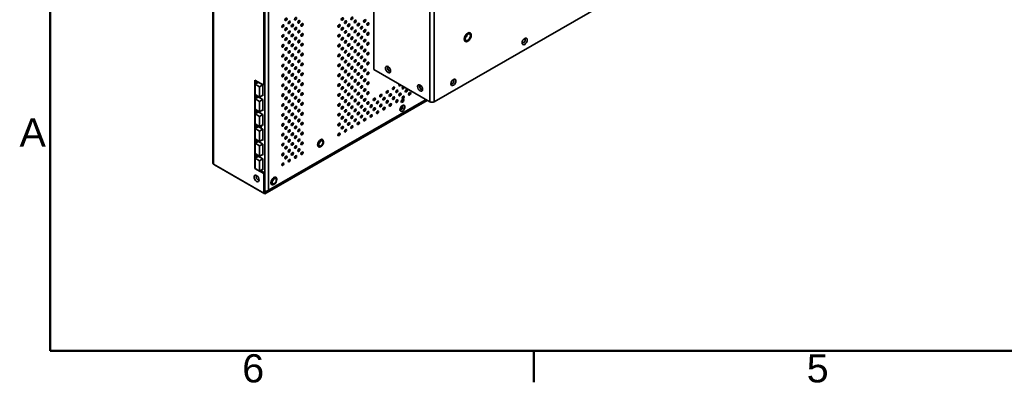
# Model space of a CAD drawing. Header units: millimetres. Extents: x 0 to 3360, y 0 to 2376.
# Tile 1 of 82: x 50 to 1027, y 49 to 409. Entities that reach past the tile are written whole.
import ezdxf

# ---------------------------------------------------------------- set-up
doc = ezdxf.new("R2010")
doc.units = ezdxf.units.MM
doc.header["$LTSCALE"] = 8
for name, color, linetype, lineweight in [('Rahmen_0', 7, 'Continuous', 50), ('Rahmen_2', 7, 'Continuous', 50), ('Sichtbare Kanten(ISO)', 7, 'Continuous', 35), ('Sichtbare tangentiale Kanten(ISO)', 7, 'Continuous', 35)]:
    doc.layers.add(name, color=color, linetype=linetype, lineweight=lineweight)
doc.styles.add('Aktuell-BSI', font='arial.ttf')

# ---------------------------------------------------------------- blocks, each defined once
blk = doc.blocks.new('Ränder Standardrahmen')
at = {"layer": 'Rahmen_0'}
blk.add_line((70, 10), (70, 6.1), dxfattribs=at)
at = {"layer": 'Rahmen_0', "flags": 128}
blk.add_lwpolyline([(10, 10), (10, 287), (410, 287), (410, 10), (10, 10)], dxfattribs=at)
at = {"layer": 'Rahmen_2', "char_height": 3.5, "attachment_point": 7, "style": 'Aktuell-BSI'}
for s, insert in [('A', (6.21, 35.38)), ('6', (33.83, 6.04)), ('5', (103.85, 6.04))]:
    blk.add_mtext(s, dxfattribs=dict(at, insert=insert))

msp = doc.modelspace()

# ---------------------------------------------------------------- linework, layer by layer
at = {"layer": 'Sichtbare Kanten(ISO)'}
for p, q in [((401.19, 650.15), (401.19, 359.51)), ((241.36, 266.84), (241.36, 636.78)), ((291.94, 344.17), (291.94, 607.46)), ((293, 344.78), (293, 608.07)), ((782.32, 512.61), (460.94, 327.54)), ((491.06, 391.03), (491.04, 390.97)), ((493.32, 394.96), (493.36, 395)), ((401.19, 359.51), (456.7, 327.54)), ((414.83, 361.29), (414.83, 361.4)), ((416.59, 358.23), (416.69, 358.18)), ((283.28, 349.16), (291.94, 344.17)), ((283.28, 261.27), (283.28, 349.16)), ((286.64, 347.06), (283.31, 345.14)), ((283.31, 345.14), (287.91, 342.49)), ((283.31, 334.92), (283.31, 345.14)), ((284.34, 345.73), (284.34, 348.55)), ((285.93, 347.46), (291.23, 344.41)), ((285.93, 346.65), (285.93, 347.46)), ((291.23, 344.41), (287.91, 342.49)), ((287.91, 342.49), (287.91, 332.27)), ((291.23, 344.41), (291.23, 333.37)), ((291.94, 344.17), (293, 344.78)), ((287.91, 332.27), (283.31, 334.92)), ((286.64, 332.34), (283.31, 330.42)), ((284.34, 331.02), (284.34, 334.33)), ((285.93, 332.75), (291.23, 329.69)), ((285.93, 331.93), (285.93, 332.75)), ((291.23, 334.19), (287.91, 332.27)), ((291.23, 333.37), (290.53, 333.78)), ((283.31, 330.42), (287.91, 327.78)), ((283.31, 320.21), (283.31, 330.42)), ((291.23, 329.69), (287.91, 327.78)), ((287.91, 327.78), (287.91, 317.56)), ((291.23, 329.69), (291.23, 318.66)), ((454.26, 328.95), (293, 236.09)), ((295.84, 238.31), (453.75, 329.24)), ((428.85, 328.42), (428.46, 328.2)), ((428.58, 328.58), (428.85, 328.42)), ((428.85, 328.42), (429.3, 329.12)), ((428.98, 329.3), (429.3, 329.12)), ((429.3, 329.65), (429.3, 329.12)), ((429.48, 331.46), (429.35, 331.54)), ((287.91, 317.56), (283.31, 320.21)), ((286.64, 317.62), (283.31, 315.71)), ((283.31, 315.71), (287.91, 313.06)), ((283.31, 305.49), (283.31, 315.71)), ((284.34, 316.3), (284.34, 319.61)), ((285.93, 318.03), (291.23, 314.98)), ((285.93, 317.22), (285.93, 318.03)), ((291.23, 319.47), (287.91, 317.56)), ((291.23, 314.98), (287.91, 313.06)), ((287.91, 313.06), (287.91, 302.84)), ((291.23, 318.66), (290.53, 319.06)), ((291.23, 314.98), (291.23, 303.94)), ((323.37, 313.03), (323.58, 313.16)), ((329.73, 316.7), (329.95, 316.82)), ((397.52, 313.19), (398.22, 313.59)), ((403.99, 316.57), (403.87, 316.78)), ((287.91, 302.84), (283.31, 305.49)), ((286.64, 302.91), (283.31, 300.99)), ((284.34, 301.58), (284.34, 304.9)), ((285.93, 303.32), (291.23, 300.26)), ((285.93, 302.5), (285.93, 303.32)), ((291.23, 304.76), (287.91, 302.84)), ((291.23, 303.94), (290.53, 304.35)), ((310.64, 305.7), (310.86, 305.83)), ((317, 309.37), (317.22, 309.49)), ((384.79, 305.86), (385.49, 306.26)), ((391.16, 309.52), (391.86, 309.92)), ((283.31, 300.99), (287.91, 298.35)), ((283.31, 290.77), (283.31, 300.99)), ((291.23, 300.26), (287.91, 298.35)), ((287.91, 298.35), (287.91, 288.13)), ((291.23, 300.26), (291.23, 289.22)), ((365.7, 294.86), (366.4, 295.26)), ((372.06, 298.53), (372.76, 298.93)), ((378.43, 302.19), (379.13, 302.59)), ((287.91, 288.13), (283.31, 290.77)), ((286.64, 288.19), (283.31, 286.28)), ((283.31, 286.28), (287.91, 283.63)), ((283.31, 276.06), (283.31, 286.28)), ((284.34, 286.87), (284.34, 290.18)), ((285.93, 288.6), (291.23, 285.55)), ((285.93, 287.78), (285.93, 288.6)), ((291.23, 290.04), (287.91, 288.13)), ((291.23, 285.54), (287.91, 283.63)), ((287.91, 283.63), (287.91, 273.41)), ((291.23, 289.22), (290.53, 289.63)), ((291.23, 285.55), (291.23, 274.51)), ((345.99, 284.05), (346.95, 283.5)), ((348.72, 283.76), (348.56, 283.66)), ((349.19, 289.6), (350.14, 289.05)), ((350.81, 287.38), (350.81, 287.58)), ((287.91, 273.41), (283.31, 276.06)), ((284.34, 272.15), (284.34, 275.47)), ((285.93, 273.88), (291.23, 270.83)), ((285.93, 273.07), (285.93, 273.88)), ((291.23, 275.32), (287.91, 273.41)), ((291.23, 274.51), (290.53, 274.92)), ((291.94, 236.7), (242.09, 265.41)), ((243.15, 264.8), (243.15, 264.8)), ((293, 236.09), (243.15, 264.8)), ((286.64, 273.48), (283.31, 271.56)), ((283.31, 271.56), (287.91, 268.91)), ((283.31, 261.34), (283.31, 271.56)), ((291.23, 270.83), (287.91, 268.91)), ((287.91, 268.91), (287.91, 258.7)), ((291.23, 270.83), (291.23, 259.79)), ((283.36, 261.32), (283.28, 261.27)), ((283.28, 261.27), (291.94, 256.28)), ((287.91, 258.7), (283.31, 261.34)), ((291.23, 260.61), (287.91, 258.7)), ((288.89, 259.26), (293, 256.9)), ((291.23, 259.79), (290.53, 260.2)), ((291.94, 256.28), (293, 256.9)), ((291.94, 236.7), (291.94, 256.28)), ((293, 237.32), (293, 256.9)), ((299.68, 246.51), (300.63, 245.95)), ((302.41, 246.21), (302.24, 246.12)), ((302.87, 252.05), (303.83, 251.5)), ((304.49, 249.84), (304.49, 250.03)), ((293, 237.32), (291.94, 236.7)), ((293, 238.95), (293.18, 238.85)), ((293, 238.94), (294.24, 238.23)), ((294.48, 238.16), (293, 237.32)), ((293, 237.32), (293, 236.09)), ((294.24, 238.23), (294.24, 238.74)), ((296.65, 239.42), (296.65, 239.42))]:
    msp.add_line(p, q, dxfattribs=at)
for centre, major_axis in [((314.04, 409.47), (-0.75, -1.3)), ((323.58, 410.06), (-0.75, -1.3)), ((369.9, 409.76), (-0.75, -1.3)), ((379.45, 410.35), (-0.75, -1.3)), ((310.86, 402.73), (-0.75, -1.3)), ((314.04, 399.66), (-0.75, -1.3)), ((317.22, 406.4), (-0.75, -1.3)), ((320.4, 403.33), (-0.75, -1.3)), ((323.58, 400.25), (-0.75, -1.3)), ((326.77, 406.99), (-0.75, -1.3)), ((329.95, 403.92), (-0.75, -1.3)), ((366.72, 403.02), (-0.75, -1.3)), ((369.9, 399.95), (-0.75, -1.3)), ((373.08, 406.68), (-0.75, -1.3)), ((376.26, 403.61), (-0.75, -1.3)), ((379.45, 400.54), (-0.75, -1.3)), ((382.63, 407.28), (-0.75, -1.3)), ((385.81, 404.2), (-0.75, -1.3)), ((388.99, 401.13), (-0.75, -1.3)), ((392.17, 407.87), (-0.75, -1.3)), ((395.36, 404.79), (-0.75, -1.3)), ((310.86, 392.92), (-0.75, -1.3)), ((314.04, 389.85), (-0.75, -1.3)), ((317.22, 396.59), (-0.75, -1.3)), ((320.4, 393.52), (-0.75, -1.3)), ((323.58, 390.44), (-0.75, -1.3)), ((326.77, 397.18), (-0.75, -1.3)), ((329.95, 394.11), (-0.75, -1.3)), ((366.72, 393.21), (-0.75, -1.3)), ((369.9, 390.14), (-0.75, -1.3)), ((373.08, 396.87), (-0.75, -1.3)), ((376.26, 393.8), (-0.75, -1.3)), ((379.45, 390.73), (-0.75, -1.3)), ((382.63, 397.46), (-0.75, -1.3)), ((385.81, 394.39), (-0.75, -1.3)), ((388.99, 391.32), (-0.75, -1.3)), ((392.17, 398.06), (-0.75, -1.3)), ((395.36, 394.98), (-0.75, -1.3)), ((494.42, 391.71), (2.5, 4.33)), ((494.42, 391.71), (1.87, 3.25)), ((550.92, 387.54), (1.82, 3.16)), ((310.86, 383.11), (-0.75, -1.3)), ((314.04, 380.04), (-0.75, -1.3)), ((317.22, 386.78), (-0.75, -1.3)), ((320.4, 383.71), (-0.75, -1.3)), ((323.58, 380.63), (-0.75, -1.3)), ((326.77, 387.37), (-0.75, -1.3)), ((329.95, 384.3), (-0.75, -1.3)), ((366.72, 383.4), (-0.75, -1.3)), ((369.9, 380.32), (-0.75, -1.3)), ((373.08, 387.06), (-0.75, -1.3)), ((376.26, 383.99), (-0.75, -1.3)), ((379.45, 380.92), (-0.75, -1.3)), ((382.63, 387.65), (-0.75, -1.3)), ((385.81, 384.58), (-0.75, -1.3)), ((388.99, 381.51), (-0.75, -1.3)), ((392.17, 388.25), (-0.75, -1.3)), ((395.36, 385.17), (-0.75, -1.3)), ((310.86, 373.3), (-0.75, -1.3)), ((314.04, 370.23), (-0.75, -1.3)), ((317.22, 376.97), (-0.75, -1.3)), ((320.4, 373.89), (-0.75, -1.3)), ((323.58, 370.82), (-0.75, -1.3)), ((326.77, 377.56), (-0.75, -1.3)), ((329.95, 374.49), (-0.75, -1.3)), ((366.72, 373.59), (-0.75, -1.3)), ((369.9, 370.51), (-0.75, -1.3)), ((373.08, 377.25), (-0.75, -1.3)), ((376.26, 374.18), (-0.75, -1.3)), ((379.45, 371.11), (-0.75, -1.3)), ((382.63, 377.84), (-0.75, -1.3)), ((385.81, 374.77), (-0.75, -1.3)), ((388.99, 371.7), (-0.75, -1.3)), ((392.17, 378.44), (-0.75, -1.3)), ((395.36, 375.36), (-0.75, -1.3)), ((310.86, 363.49), (-0.75, -1.3)), ((314.04, 360.42), (-0.75, -1.3)), ((317.22, 367.16), (-0.75, -1.3)), ((320.4, 364.08), (-0.75, -1.3)), ((323.58, 361.01), (-0.75, -1.3)), ((326.77, 367.75), (-0.75, -1.3)), ((329.95, 364.68), (-0.75, -1.3)), ((366.72, 363.78), (-0.75, -1.3)), ((369.9, 360.7), (-0.75, -1.3)), ((373.08, 367.44), (-0.75, -1.3)), ((376.26, 364.37), (-0.75, -1.3)), ((379.45, 361.3), (-0.75, -1.3)), ((382.63, 368.03), (-0.75, -1.3)), ((385.81, 364.96), (-0.75, -1.3)), ((388.99, 361.89), (-0.75, -1.3)), ((392.17, 368.62), (-0.75, -1.3)), ((395.36, 365.55), (-0.75, -1.3)), ((415.33, 359.54), (-1.82, 3.16)), ((310.86, 353.68), (-0.75, -1.3)), ((314.04, 350.61), (-0.75, -1.3)), ((317.22, 357.35), (-0.75, -1.3)), ((320.4, 354.27), (-0.75, -1.3)), ((323.58, 351.2), (-0.75, -1.3)), ((326.77, 357.94), (-0.75, -1.3)), ((329.95, 354.87), (-0.75, -1.3)), ((366.72, 353.97), (-0.75, -1.3)), ((369.9, 350.89), (-0.75, -1.3)), ((373.08, 357.63), (-0.75, -1.3)), ((376.26, 354.56), (-0.75, -1.3)), ((379.45, 351.48), (-0.75, -1.3)), ((382.63, 358.22), (-0.75, -1.3)), ((385.81, 355.15), (-0.75, -1.3)), ((388.99, 352.08), (-0.75, -1.3)), ((392.17, 358.81), (-0.75, -1.3)), ((395.36, 355.74), (-0.75, -1.3)), ((310.86, 343.87), (-0.75, -1.3)), ((314.04, 340.8), (-0.75, -1.3)), ((317.22, 347.54), (-0.75, -1.3)), ((320.4, 344.46), (-0.75, -1.3)), ((323.58, 341.39), (-0.75, -1.3)), ((326.77, 348.13), (-0.75, -1.3)), ((329.95, 345.05), (-0.75, -1.3)), ((366.72, 344.16), (-0.75, -1.3)), ((369.9, 341.08), (-0.75, -1.3)), ((373.08, 347.82), (-0.75, -1.3)), ((376.26, 344.75), (-0.75, -1.3)), ((379.45, 341.67), (-0.75, -1.3)), ((382.63, 348.41), (-0.75, -1.3)), ((385.81, 345.34), (-0.75, -1.3)), ((388.99, 342.27), (-0.75, -1.3)), ((392.17, 349), (-0.75, -1.3)), ((395.36, 345.93), (-0.75, -1.3)), ((420.81, 340.97), (-0.75, -1.3)), ((447.15, 341.22), (-1.77, 3.08)), ((480.21, 346.82), (1.77, 3.08)), ((310.86, 334.06), (-0.75, -1.3)), ((314.04, 330.99), (-0.75, -1.3)), ((317.22, 337.73), (-0.75, -1.3)), ((320.4, 334.65), (-0.75, -1.3)), ((323.58, 331.58), (-0.75, -1.3)), ((326.77, 338.32), (-0.75, -1.3)), ((329.95, 335.24), (-0.75, -1.3)), ((366.72, 334.34), (-0.75, -1.3)), ((369.9, 331.27), (-0.75, -1.3)), ((373.08, 338.01), (-0.75, -1.3)), ((376.26, 334.94), (-0.75, -1.3)), ((379.45, 331.86), (-0.75, -1.3)), ((382.63, 338.6), (-0.75, -1.3)), ((385.81, 335.53), (-0.75, -1.3)), ((388.99, 332.46), (-0.75, -1.3)), ((392.17, 339.19), (-0.75, -1.3)), ((395.36, 336.12), (-0.75, -1.3)), ((408.08, 333.64), (-0.75, -1.3)), ((414.45, 337.3), (-0.75, -1.3)), ((417.63, 334.23), (-0.75, -1.3)), ((420.81, 331.16), (-0.75, -1.3)), ((423.99, 337.9), (-0.75, -1.3)), ((427.18, 334.82), (-0.75, -1.3)), ((430.36, 331.75), (-0.75, -1.3)), ((433.54, 338.49), (-0.75, -1.3)), ((436.72, 335.41), (-0.75, -1.3)), ((310.86, 324.25), (-0.75, -1.3)), ((314.04, 321.18), (-0.75, -1.3)), ((317.22, 327.91), (-0.75, -1.3)), ((320.4, 324.84), (-0.75, -1.3)), ((323.58, 321.77), (-0.75, -1.3)), ((326.77, 328.51), (-0.75, -1.3)), ((329.95, 325.43), (-0.75, -1.3)), ((366.72, 324.53), (-0.75, -1.3)), ((369.9, 321.46), (-0.75, -1.3)), ((373.08, 328.2), (-0.75, -1.3)), ((376.26, 325.13), (-0.75, -1.3)), ((379.45, 322.05), (-0.75, -1.3)), ((382.63, 328.79), (-0.75, -1.3)), ((385.81, 325.72), (-0.75, -1.3)), ((388.99, 322.64), (-0.75, -1.3)), ((392.17, 329.38), (-0.75, -1.3)), ((395.36, 326.31), (-0.75, -1.3)), ((398.54, 323.24), (-0.75, -1.3)), ((401.72, 329.97), (-0.75, -1.3)), ((404.9, 326.9), (-0.75, -1.3)), ((408.08, 323.83), (-0.75, -1.3)), ((411.27, 330.57), (-0.75, -1.3)), ((414.45, 327.49), (-0.75, -1.3)), ((417.63, 324.42), (-0.75, -1.3)), ((423.99, 328.09), (-0.75, -1.3)), ((429.65, 321.12), (-1.75, -3.03)), ((429.65, 328.48), (-0.87, -1.52)), ((310.86, 314.44), (-0.75, -1.3)), ((314.04, 311.37), (-0.75, -1.3)), ((317.22, 318.1), (-0.75, -1.3)), ((320.4, 315.03), (-0.75, -1.3)), ((323.58, 311.96), (-0.75, -1.3)), ((326.77, 318.7), (-0.75, -1.3)), ((329.95, 315.62), (-0.75, -1.3)), ((366.72, 314.72), (-0.75, -1.3)), ((369.9, 311.65), (-0.75, -1.3)), ((373.08, 318.39), (-0.75, -1.3)), ((376.26, 315.32), (-0.75, -1.3)), ((379.45, 312.24), (-0.75, -1.3)), ((382.63, 318.98), (-0.75, -1.3)), ((385.81, 315.91), (-0.75, -1.3)), ((388.99, 312.83), (-0.75, -1.3)), ((392.17, 319.57), (-0.75, -1.3)), ((395.36, 316.5), (-0.75, -1.3)), ((398.54, 313.43), (-0.75, -1.3)), ((401.72, 320.16), (-0.75, -1.3)), ((404.9, 317.09), (-0.75, -1.3)), ((411.27, 320.76), (-0.75, -1.3)), ((310.86, 304.63), (-0.75, -1.3)), ((314.04, 301.56), (-0.75, -1.3)), ((317.22, 308.29), (-0.75, -1.3)), ((320.4, 305.22), (-0.75, -1.3)), ((323.58, 302.15), (-0.75, -1.3)), ((326.77, 308.89), (-0.75, -1.3)), ((329.95, 305.81), (-0.75, -1.3)), ((366.72, 304.91), (-0.75, -1.3)), ((369.9, 301.84), (-0.75, -1.3)), ((373.08, 308.58), (-0.75, -1.3)), ((376.26, 305.5), (-0.75, -1.3)), ((379.45, 302.43), (-0.75, -1.3)), ((382.63, 309.17), (-0.75, -1.3)), ((385.81, 306.1), (-0.75, -1.3)), ((392.17, 309.76), (-0.75, -1.3)), ((310.86, 294.82), (-0.75, -1.3)), ((314.04, 291.75), (-0.75, -1.3)), ((317.22, 298.48), (-0.75, -1.3)), ((320.4, 295.41), (-0.75, -1.3)), ((323.58, 292.34), (-0.75, -1.3)), ((326.77, 299.07), (-0.75, -1.3)), ((329.95, 296), (-0.75, -1.3)), ((366.72, 295.1), (-0.75, -1.3)), ((373.08, 298.77), (-0.75, -1.3)), ((310.86, 285.01), (-0.75, -1.3)), ((314.04, 281.93), (-0.75, -1.3)), ((317.22, 288.67), (-0.75, -1.3)), ((320.4, 285.6), (-0.75, -1.3)), ((323.58, 282.53), (-0.75, -1.3)), ((326.77, 289.26), (-0.75, -1.3)), ((329.95, 286.19), (-0.75, -1.3)), ((348.33, 286.4), (-2.12, -3.68)), ((348.72, 286.18), (-1.48, -2.57)), ((310.86, 275.2), (-0.75, -1.3)), ((314.04, 272.12), (-0.75, -1.3)), ((317.22, 278.86), (-0.75, -1.3)), ((320.4, 275.79), (-0.75, -1.3)), ((323.58, 272.72), (-0.75, -1.3)), ((326.77, 279.45), (-0.75, -1.3)), ((329.95, 276.38), (-0.75, -1.3)), ((310.86, 265.39), (-0.75, -1.3)), ((317.22, 269.05), (-0.75, -1.3)), ((284.87, 251.4), (1.8, -3.12)), ((302.02, 248.85), (-2.12, -3.68)), ((302.4, 248.63), (-1.48, -2.57))]:
    msp.add_ellipse(centre, major_axis=major_axis, ratio=0.578093, dxfattribs=at)
for centre, major_axis, ratio, start_param, end_param in [((312.98, 410.08), (-0.75, -1.3), 0.578093, 0.783472, 2.358121), ((309.8, 403.35), (-0.75, -1.3), 0.578093, 0.783472, 2.358121), ((312.98, 400.27), (-0.75, -1.3), 0.578093, 0.783472, 2.358121), ((316.16, 407.01), (-0.75, -1.3), 0.578093, 0.783472, 2.358121), ((319.34, 403.94), (-0.75, -1.3), 0.578093, 0.783472, 2.358121), ((322.52, 400.86), (-0.75, -1.3), 0.578093, 0.783472, 2.358121), ((325.71, 407.6), (-0.75, -1.3), 0.578093, 0.783472, 2.358121), ((328.89, 404.53), (-0.75, -1.3), 0.578093, 0.783472, 2.358121), ((365.66, 403.63), (-0.75, -1.3), 0.578093, 0.783472, 2.358121), ((368.84, 400.56), (-0.75, -1.3), 0.578093, 0.783472, 2.358121), ((372.02, 407.29), (-0.75, -1.3), 0.578093, 0.783472, 2.358121), ((375.2, 404.22), (-0.75, -1.3), 0.578093, 0.783472, 2.358121), ((378.39, 401.15), (-0.75, -1.3), 0.578093, 0.783472, 2.358121), ((381.57, 407.89), (-0.75, -1.3), 0.578093, 0.783472, 2.358121), ((384.75, 404.81), (-0.75, -1.3), 0.578093, 0.783472, 2.358121), ((387.93, 401.74), (-0.75, -1.3), 0.578093, 0.783472, 2.358121), ((391.11, 408.48), (-0.75, -1.3), 0.578093, 0.783472, 2.358121), ((394.3, 405.4), (-0.75, -1.3), 0.578093, 0.783472, 2.358121), ((309.8, 393.53), (-0.75, -1.3), 0.578093, 0.783472, 2.358121), ((312.98, 390.46), (-0.75, -1.3), 0.578093, 0.783472, 2.358121), ((316.16, 397.2), (-0.75, -1.3), 0.578093, 0.783472, 2.358121), ((319.34, 394.13), (-0.75, -1.3), 0.578093, 0.783472, 2.358121), ((322.52, 391.05), (-0.75, -1.3), 0.578093, 0.783472, 2.358121), ((325.71, 397.79), (-0.75, -1.3), 0.578093, 0.783472, 2.358121), ((328.89, 394.72), (-0.75, -1.3), 0.578093, 0.783472, 2.358121), ((365.66, 393.82), (-0.75, -1.3), 0.578093, 0.783472, 2.358121), ((368.84, 390.75), (-0.75, -1.3), 0.578093, 0.783472, 2.358121), ((372.02, 397.48), (-0.75, -1.3), 0.578093, 0.783472, 2.358121), ((375.2, 394.41), (-0.75, -1.3), 0.578093, 0.783472, 2.358121), ((378.39, 391.34), (-0.75, -1.3), 0.578093, 0.783472, 2.358121), ((381.57, 398.08), (-0.75, -1.3), 0.578093, 0.783472, 2.358121), ((384.75, 395), (-0.75, -1.3), 0.578093, 0.783472, 2.358121), ((387.93, 391.93), (-0.75, -1.3), 0.578093, 0.783472, 2.358121), ((391.11, 398.67), (-0.75, -1.3), 0.578093, 0.783472, 2.358121), ((394.3, 395.59), (-0.75, -1.3), 0.578093, 0.783472, 2.358121), ((491.24, 393.54), (-1.87, -3.25), 0.578093, 1.010113, 2.131479), ((309.8, 383.72), (-0.75, -1.3), 0.578093, 0.783472, 2.358121), ((312.98, 380.65), (-0.75, -1.3), 0.578093, 0.783472, 2.358121), ((316.16, 387.39), (-0.75, -1.3), 0.578093, 0.783472, 2.358121), ((319.34, 384.32), (-0.75, -1.3), 0.578093, 0.783472, 2.358121), ((322.52, 381.24), (-0.75, -1.3), 0.578093, 0.783472, 2.358121), ((325.71, 387.98), (-0.75, -1.3), 0.578093, 0.783472, 2.358121), ((328.89, 384.91), (-0.75, -1.3), 0.578093, 0.783472, 2.358121), ((365.66, 384.01), (-0.75, -1.3), 0.578093, 0.783472, 2.358121), ((368.84, 380.94), (-0.75, -1.3), 0.578093, 0.783472, 2.358121), ((372.02, 387.67), (-0.75, -1.3), 0.578093, 0.783472, 2.358121), ((375.2, 384.6), (-0.75, -1.3), 0.578093, 0.783472, 2.358121), ((378.39, 381.53), (-0.75, -1.3), 0.578093, 0.783472, 2.358121), ((381.57, 388.26), (-0.75, -1.3), 0.578093, 0.783472, 2.358121), ((384.75, 385.19), (-0.75, -1.3), 0.578093, 0.783472, 2.358121), ((387.93, 382.12), (-0.75, -1.3), 0.578093, 0.783472, 2.358121), ((391.11, 388.86), (-0.75, -1.3), 0.578093, 0.783472, 2.358121), ((394.3, 385.78), (-0.75, -1.3), 0.578093, 0.783472, 2.358121), ((549.93, 388.11), (-1.12, -1.95), 0.578093, 5.771374, 9.936589), ((549.86, 388.15), (1.12, 1.95), 0.578093, 3.172964, 6.251814), ((309.8, 373.91), (-0.75, -1.3), 0.578093, 0.783472, 2.358121), ((312.98, 370.84), (-0.75, -1.3), 0.578093, 0.783472, 2.358121), ((316.16, 377.58), (-0.75, -1.3), 0.578093, 0.783472, 2.358121), ((319.34, 374.51), (-0.75, -1.3), 0.578093, 0.783472, 2.358121), ((322.52, 371.43), (-0.75, -1.3), 0.578093, 0.783472, 2.358121), ((325.71, 378.17), (-0.75, -1.3), 0.578093, 0.783472, 2.358121), ((328.89, 375.1), (-0.75, -1.3), 0.578093, 0.783472, 2.358121), ((365.66, 374.2), (-0.75, -1.3), 0.578093, 0.783472, 2.358121), ((368.84, 371.12), (-0.75, -1.3), 0.578093, 0.783472, 2.358121), ((372.02, 377.86), (-0.75, -1.3), 0.578093, 0.783472, 2.358121), ((375.2, 374.79), (-0.75, -1.3), 0.578093, 0.783472, 2.358121), ((378.39, 371.72), (-0.75, -1.3), 0.578093, 0.783472, 2.358121), ((381.57, 378.45), (-0.75, -1.3), 0.578093, 0.783472, 2.358121), ((384.75, 375.38), (-0.75, -1.3), 0.578093, 0.783472, 2.358121), ((387.93, 372.31), (-0.75, -1.3), 0.578093, 0.783472, 2.358121), ((391.11, 379.05), (-0.75, -1.3), 0.578093, 0.783472, 2.358121), ((394.3, 375.97), (-0.75, -1.3), 0.578093, 0.783472, 2.358121), ((309.8, 364.1), (-0.75, -1.3), 0.578093, 0.783472, 2.358121), ((312.98, 361.03), (-0.75, -1.3), 0.578093, 0.783472, 2.358121), ((316.16, 367.77), (-0.75, -1.3), 0.578093, 0.783472, 2.358121), ((319.34, 364.69), (-0.75, -1.3), 0.578093, 0.783472, 2.358121), ((322.52, 361.62), (-0.75, -1.3), 0.578093, 0.783472, 2.358121), ((325.71, 368.36), (-0.75, -1.3), 0.578093, 0.783472, 2.358121), ((328.89, 365.29), (-0.75, -1.3), 0.578093, 0.783472, 2.358121), ((365.66, 364.39), (-0.75, -1.3), 0.578093, 0.783472, 2.358121), ((368.84, 361.31), (-0.75, -1.3), 0.578093, 0.783472, 2.358121), ((372.02, 368.05), (-0.75, -1.3), 0.578093, 0.783472, 2.358121), ((375.2, 364.98), (-0.75, -1.3), 0.578093, 0.783472, 2.358121), ((378.39, 361.91), (-0.75, -1.3), 0.578093, 0.783472, 2.358121), ((381.57, 368.64), (-0.75, -1.3), 0.578093, 0.783472, 2.358121), ((384.75, 365.57), (-0.75, -1.3), 0.578093, 0.783472, 2.358121), ((387.93, 362.5), (-0.75, -1.3), 0.578093, 0.783472, 2.358121), ((391.11, 369.24), (-0.75, -1.3), 0.578093, 0.783472, 2.358121), ((394.3, 366.16), (-0.75, -1.3), 0.578093, 0.783472, 2.358121), ((416.39, 360.15), (1.12, -1.95), 0.578093, 3.172964, 6.251814), ((416.32, 360.11), (-1.12, 1.95), 0.578093, 5.771374, 9.936589), ((309.8, 354.29), (-0.75, -1.3), 0.578093, 0.783472, 2.358121), ((312.98, 351.22), (-0.75, -1.3), 0.578093, 0.783472, 2.358121), ((316.16, 357.96), (-0.75, -1.3), 0.578093, 0.783472, 2.358121), ((319.34, 354.88), (-0.75, -1.3), 0.578093, 0.783472, 2.358121), ((322.52, 351.81), (-0.75, -1.3), 0.578093, 0.783472, 2.358121), ((325.71, 358.55), (-0.75, -1.3), 0.578093, 0.783472, 2.358121), ((328.89, 355.48), (-0.75, -1.3), 0.578093, 0.783472, 2.358121), ((365.66, 354.58), (-0.75, -1.3), 0.578093, 0.783472, 2.358121), ((368.84, 351.5), (-0.75, -1.3), 0.578093, 0.783472, 2.358121), ((372.02, 358.24), (-0.75, -1.3), 0.578093, 0.783472, 2.358121), ((375.2, 355.17), (-0.75, -1.3), 0.578093, 0.783472, 2.358121), ((378.39, 352.1), (-0.75, -1.3), 0.578093, 0.783472, 2.358121), ((381.57, 358.83), (-0.75, -1.3), 0.578093, 0.783472, 2.358121), ((384.75, 355.76), (-0.75, -1.3), 0.578093, 0.783472, 2.358121), ((387.93, 352.69), (-0.75, -1.3), 0.578093, 0.783472, 2.358121), ((391.11, 359.42), (-0.75, -1.3), 0.578093, 0.783472, 2.358121), ((394.3, 356.35), (-0.75, -1.3), 0.578093, 0.783472, 2.358121), ((416.6, 360.27), (-1.25, 2.17), 0.578093, 0.723592, 2.418), ((309.8, 344.48), (-0.75, -1.3), 0.578093, 0.783472, 2.358121), ((312.98, 341.41), (-0.75, -1.3), 0.578093, 0.783472, 2.358121), ((316.16, 348.15), (-0.75, -1.3), 0.578093, 0.783472, 2.358121), ((319.34, 345.07), (-0.75, -1.3), 0.578093, 0.783472, 2.358121), ((322.52, 342), (-0.75, -1.3), 0.578093, 0.783472, 2.358121), ((325.71, 348.74), (-0.75, -1.3), 0.578093, 0.783472, 2.358121), ((328.89, 345.67), (-0.75, -1.3), 0.578093, 0.783472, 2.358121), ((365.66, 344.77), (-0.75, -1.3), 0.578093, 0.783472, 2.358121), ((368.84, 341.69), (-0.75, -1.3), 0.578093, 0.783472, 2.358121), ((372.02, 348.43), (-0.75, -1.3), 0.578093, 0.783472, 2.358121), ((375.2, 345.36), (-0.75, -1.3), 0.578093, 0.783472, 2.358121), ((378.39, 342.28), (-0.75, -1.3), 0.578093, 0.783472, 2.358121), ((381.57, 349.02), (-0.75, -1.3), 0.578093, 0.783472, 2.358121), ((384.75, 345.95), (-0.75, -1.3), 0.578093, 0.783472, 2.358121), ((387.93, 342.88), (-0.75, -1.3), 0.578093, 0.783472, 2.358121), ((391.11, 349.61), (-0.75, -1.3), 0.578093, 0.783472, 2.358121), ((394.3, 346.54), (-0.75, -1.3), 0.578093, 0.783472, 2.358121), ((419.75, 341.58), (-0.75, -1.3), 0.578093, 0.783472, 2.358121), ((427.18, 344.63), (-0.75, -1.3), 0.578093, 4.76349, 7.80288), ((426.12, 345.24), (-0.75, -1.3), 0.578093, 0.783472, 1.519695), ((430.36, 341.56), (-0.75, -1.3), 0.578093, 3.984095, 8.582276), ((429.3, 342.17), (-0.75, -1.3), 0.578093, 0.783472, 2.299091), ((448.21, 341.83), (1.07, -1.86), 0.578093, 3.174424, 6.250354), ((448.14, 341.79), (-1.07, 1.86), 0.578093, 5.783004, 9.924959), ((448.42, 341.95), (-1.25, 2.17), 0.578093, 1.06972, 2.071873), ((479.22, 347.39), (-1.07, -1.86), 0.578093, 5.783004, 9.924959), ((479.15, 347.43), (1.07, 1.86), 0.578093, 3.174424, 6.250354), ((309.8, 334.67), (-0.75, -1.3), 0.578093, 0.783472, 2.358121), ((312.98, 331.6), (-0.75, -1.3), 0.578093, 0.783472, 2.358121), ((316.16, 338.34), (-0.75, -1.3), 0.578093, 0.783472, 2.358121), ((319.34, 335.26), (-0.75, -1.3), 0.578093, 0.783472, 2.358121), ((322.52, 332.19), (-0.75, -1.3), 0.578093, 0.783472, 2.358121), ((325.71, 338.93), (-0.75, -1.3), 0.578093, 0.783472, 2.358121), ((328.89, 335.85), (-0.75, -1.3), 0.578093, 0.783472, 2.358121), ((365.66, 334.96), (-0.75, -1.3), 0.578093, 0.783472, 2.358121), ((368.84, 331.88), (-0.75, -1.3), 0.578093, 0.783472, 2.358121), ((372.02, 338.62), (-0.75, -1.3), 0.578093, 0.783472, 2.358121), ((375.2, 335.55), (-0.75, -1.3), 0.578093, 0.783472, 2.358121), ((378.39, 332.47), (-0.75, -1.3), 0.578093, 0.783472, 2.358121), ((381.57, 339.21), (-0.75, -1.3), 0.578093, 0.783472, 2.358121), ((384.75, 336.14), (-0.75, -1.3), 0.578093, 0.783472, 2.358121), ((387.93, 333.07), (-0.75, -1.3), 0.578093, 0.783472, 2.358121), ((391.11, 339.8), (-0.75, -1.3), 0.578093, 0.783472, 2.358121), ((394.3, 336.73), (-0.75, -1.3), 0.578093, 0.783472, 2.358121), ((407.02, 334.25), (-0.75, -1.3), 0.578093, 0.783472, 2.358121), ((413.39, 337.91), (-0.75, -1.3), 0.578093, 0.783472, 2.358121), ((416.57, 334.84), (-0.75, -1.3), 0.578093, 0.783472, 2.358121), ((419.75, 331.77), (-0.75, -1.3), 0.578093, 0.783472, 2.358121), ((422.93, 338.51), (-0.75, -1.3), 0.578093, 0.783472, 2.358121), ((426.12, 335.43), (-0.75, -1.3), 0.578093, 0.783472, 2.358121), ((429.3, 332.36), (-0.75, -1.3), 0.578093, 0.783472, 2.358121), ((428.59, 329.09), (1.8, 3.12), 0.578093, 0.087925, 0.318122), ((427.53, 329.7), (1.8, 3.12), 0.578093, 5.742703, 5.984714), ((432.48, 339.1), (-0.75, -1.3), 0.578093, 0.783472, 2.358121), ((435.66, 336.03), (-0.75, -1.3), 0.578093, 0.783472, 2.358121), ((309.8, 324.86), (-0.75, -1.3), 0.578093, 0.783472, 2.358121), ((316.16, 328.53), (-0.75, -1.3), 0.578093, 0.783472, 2.358121), ((319.34, 325.45), (-0.75, -1.3), 0.578093, 0.783472, 2.358121), ((322.52, 322.38), (-0.75, -1.3), 0.578093, 0.783472, 2.358121), ((325.71, 329.12), (-0.75, -1.3), 0.578093, 0.783472, 2.358121), ((328.89, 326.04), (-0.75, -1.3), 0.578093, 0.783472, 2.358121), ((365.66, 325.14), (-0.75, -1.3), 0.578093, 0.783472, 2.358121), ((368.84, 322.07), (-0.75, -1.3), 0.578093, 0.783472, 2.358121), ((372.02, 328.81), (-0.75, -1.3), 0.578093, 0.783472, 2.358121), ((375.2, 325.74), (-0.75, -1.3), 0.578093, 0.783472, 2.358121), ((378.39, 322.66), (-0.75, -1.3), 0.578093, 0.783472, 2.358121), ((381.57, 329.4), (-0.75, -1.3), 0.578093, 0.783472, 2.358121), ((384.75, 326.33), (-0.75, -1.3), 0.578093, 0.783472, 2.358121), ((387.93, 323.26), (-0.75, -1.3), 0.578093, 0.783472, 2.358121), ((391.11, 329.99), (-0.75, -1.3), 0.578093, 0.783472, 2.358121), ((394.3, 326.92), (-0.75, -1.3), 0.578093, 0.783472, 2.358121), ((397.48, 323.85), (-0.75, -1.3), 0.578093, 0.783472, 2.358121), ((400.66, 330.59), (-0.75, -1.3), 0.578093, 0.783472, 2.358121), ((403.84, 327.51), (-0.75, -1.3), 0.578093, 0.783472, 2.358121), ((407.02, 324.44), (-0.75, -1.3), 0.578093, 0.783472, 2.358121), ((410.21, 331.18), (-0.75, -1.3), 0.578093, 0.783472, 2.358121), ((413.39, 328.1), (-0.75, -1.3), 0.578093, 0.783472, 2.358121), ((416.57, 325.03), (-0.75, -1.3), 0.578093, 0.783472, 2.358121), ((422.93, 328.7), (-0.75, -1.3), 0.578093, 0.783472, 2.358121), ((427.53, 322.34), (-1.12, -1.95), 0.578093, 0.601727, 2.539865), ((428.59, 329.09), (-0.87, -1.52), 0.578093, 0.649669, 2.491924), ((428.59, 321.73), (1.05, 1.82), 0.578093, 3.925057, 6.249572), ((428.66, 321.69), (1.05, 1.82), 0.578093, 3.925057, 6.777166), ((428.24, 329.3), (1.25, 2.17), 0.578093, 6.17468, 6.389599), ((458.82, 328.77), (3, 0), 0.575862, 3.926991, 5.497787), ((309.8, 315.05), (-0.75, -1.3), 0.578093, 0.783472, 2.358121), ((312.98, 321.79), (-0.75, -1.3), 0.578093, 0.783472, 2.358121), ((316.16, 318.71), (-0.75, -1.3), 0.578093, 0.783472, 2.358121), ((319.34, 315.64), (-0.75, -1.3), 0.578093, 0.783472, 2.358121), ((322.52, 312.57), (-0.75, -1.3), 0.578093, 0.783472, 2.358121), ((325.71, 319.31), (-0.75, -1.3), 0.578093, 0.783472, 2.358121), ((328.89, 316.23), (-0.75, -1.3), 0.578093, 0.783472, 2.358121), ((365.66, 315.33), (-0.75, -1.3), 0.578093, 0.783472, 2.358121), ((368.84, 312.26), (-0.75, -1.3), 0.578093, 0.783472, 2.358121), ((372.02, 319), (-0.75, -1.3), 0.578093, 0.783472, 2.358121), ((375.2, 315.93), (-0.75, -1.3), 0.578093, 0.783472, 2.358121), ((378.39, 312.85), (-0.75, -1.3), 0.578093, 0.783472, 2.358121), ((381.57, 319.59), (-0.75, -1.3), 0.578093, 0.783472, 2.358121), ((384.75, 316.52), (-0.75, -1.3), 0.578093, 0.783472, 2.358121), ((387.93, 313.45), (-0.75, -1.3), 0.578093, 0.783472, 2.358121), ((391.11, 320.18), (-0.75, -1.3), 0.578093, 0.783472, 2.358121), ((394.3, 317.11), (-0.75, -1.3), 0.578093, 0.783472, 2.358121), ((397.48, 314.04), (-0.75, -1.3), 0.578093, 0.783472, 2.358121), ((400.66, 320.77), (-0.75, -1.3), 0.578093, 0.783472, 2.358121), ((403.84, 317.7), (-0.75, -1.3), 0.578093, 0.783472, 2.358121), ((410.21, 321.37), (-0.75, -1.3), 0.578093, 0.783472, 2.358121), ((428.66, 321.69), (-1.05, -1.82), 0.578093, 5.789204, 7.06665), ((428.59, 321.73), (-1.05, -1.82), 0.578093, 0.033613, 0.783464), ((288.58, 303.63), (0.81, -1.41), 0.578093, 4.926544, 7.639826), ((288.58, 303.63), (0.81, -1.41), 0.578093, 4.926544, 7.639826), ((288.58, 303.63), (0.62, -1.08), 0.578093, 4.992309, 7.574061), ((309.8, 305.24), (-0.75, -1.3), 0.578093, 0.783472, 2.358121), ((312.98, 311.98), (-0.75, -1.3), 0.578093, 0.783472, 2.358121), ((316.16, 308.9), (-0.75, -1.3), 0.578093, 0.783472, 2.358121), ((319.34, 305.83), (-0.75, -1.3), 0.578093, 0.783472, 2.358121), ((322.52, 302.76), (-0.75, -1.3), 0.578093, 0.783472, 2.358121), ((325.71, 309.5), (-0.75, -1.3), 0.578093, 0.783472, 2.358121), ((328.89, 306.42), (-0.75, -1.3), 0.578093, 0.783472, 2.358121), ((365.66, 305.52), (-0.75, -1.3), 0.578093, 0.783472, 2.358121), ((368.84, 302.45), (-0.75, -1.3), 0.578093, 0.783472, 2.358121), ((372.02, 309.19), (-0.75, -1.3), 0.578093, 0.783472, 2.358121), ((375.2, 306.12), (-0.75, -1.3), 0.578093, 0.783472, 2.358121), ((378.39, 303.04), (-0.75, -1.3), 0.578093, 0.783472, 2.358121), ((381.57, 309.78), (-0.75, -1.3), 0.578093, 0.783472, 2.358121), ((384.75, 306.71), (-0.75, -1.3), 0.578093, 0.783472, 2.358121), ((391.11, 310.37), (-0.75, -1.3), 0.578093, 0.783472, 2.358121), ((309.8, 295.43), (-0.75, -1.3), 0.578093, 0.783472, 2.358121), ((312.98, 302.17), (-0.75, -1.3), 0.578093, 0.783472, 2.358121), ((316.16, 299.09), (-0.75, -1.3), 0.578093, 0.783472, 2.358121), ((319.34, 296.02), (-0.75, -1.3), 0.578093, 0.783472, 2.358121), ((322.52, 292.95), (-0.75, -1.3), 0.578093, 0.783472, 2.358121), ((325.71, 299.69), (-0.75, -1.3), 0.578093, 0.783472, 2.358121), ((328.89, 296.61), (-0.75, -1.3), 0.578093, 0.783472, 2.358121), ((365.66, 295.71), (-0.75, -1.3), 0.578093, 0.783472, 2.358121), ((372.02, 299.38), (-0.75, -1.3), 0.578093, 0.783472, 2.358121), ((309.8, 285.62), (-0.75, -1.3), 0.578093, 0.783472, 2.358121), ((312.98, 292.36), (-0.75, -1.3), 0.578093, 0.783472, 2.358121), ((316.16, 289.28), (-0.75, -1.3), 0.578093, 0.783472, 2.358121), ((319.34, 286.21), (-0.75, -1.3), 0.578093, 0.783472, 2.358121), ((322.52, 283.14), (-0.75, -1.3), 0.578093, 0.783472, 2.358121), ((325.71, 289.88), (-0.75, -1.3), 0.578093, 0.783472, 2.358121), ((328.89, 286.8), (-0.75, -1.3), 0.578093, 0.783472, 2.358121), ((347.59, 286.82), (-1.6, -2.77), 0.578093, 5.648239, 6.283185), ((348.55, 286.27), (-1.6, -2.77), 0.578093, 2.354261, 7.070517), ((346.57, 287.41), (1.03, 1.79), 0.578093, 4.042764, 5.382014), ((347.59, 286.82), (1.6, 2.77), 0.578093, 0, 0.634947), ((309.8, 275.81), (-0.75, -1.3), 0.578093, 0.783472, 2.358121), ((312.98, 282.55), (-0.75, -1.3), 0.578093, 0.783472, 2.358121), ((316.16, 279.47), (-0.75, -1.3), 0.578093, 0.783472, 2.358121), ((319.34, 276.4), (-0.75, -1.3), 0.578093, 0.783472, 2.358121), ((322.52, 273.33), (-0.75, -1.3), 0.578093, 0.783472, 2.358121), ((325.71, 280.06), (-0.75, -1.3), 0.578093, 0.783472, 2.358121), ((328.89, 276.99), (-0.75, -1.3), 0.578093, 0.783472, 2.358121), ((309.8, 266), (-0.75, -1.3), 0.578093, 0.783472, 2.358121), ((312.98, 272.73), (-0.75, -1.3), 0.578093, 0.783472, 2.358121), ((316.16, 269.66), (-0.75, -1.3), 0.578093, 0.783472, 2.358121), ((285.93, 252.02), (1.05, -1.82), 0.578093, 2.666528, 6.75825), ((301.28, 249.28), (-1.6, -2.77), 0.578093, 5.648239, 6.283185), ((302.23, 248.73), (-1.6, -2.77), 0.578093, 2.354261, 7.070517), ((300.25, 249.87), (1.03, 1.79), 0.578093, 4.042764, 5.382014), ((301.28, 249.28), (1.6, 2.77), 0.578093, 0, 0.634947)]:
    msp.add_ellipse(centre, major_axis=major_axis, ratio=ratio, start_param=start_param, end_param=end_param, dxfattribs=at)
for points in [[(242.09, 265.41), (241.86, 265.61), (241.49, 266.07), (241.36, 266.58), (241.36, 266.84)], [(243.14, 264.81), (243.14, 264.8), (243.15, 264.8), (243.15, 264.8)], [(296.71, 239.67), (296.48, 239.46), (295.93, 239.11), (294.95, 238.8), (293.97, 238.71), (293.41, 238.78), (293.18, 238.85)], [(294.24, 238.23), (294.53, 238.13), (295.11, 238.04), (295.88, 238.26), (296.45, 238.81), (296.66, 239.36), (296.71, 239.67)]]:
    msp.add_open_spline(points, degree=3, dxfattribs=at)
at = {"layer": 'Sichtbare tangentiale Kanten(ISO)'}
for p, q in [((242.09, 636.17), (242.09, 265.41)), ((293.18, 238.85), (293.18, 606.74)), ((296.71, 605.93), (296.71, 239.67)), ((456.7, 327.54), (456.7, 579.25)), ((460.94, 577.68), (460.94, 327.54)), ((296.71, 239.67), (453.01, 329.67)), ((329.66, 315.84), (328.94, 315.43)), ((310.57, 304.85), (309.85, 304.43)), ((316.93, 308.51), (316.21, 308.1)), ((323.3, 312.18), (322.58, 311.76))]:
    msp.add_line(p, q, dxfattribs=at)

# ---------------------------------------------------------------- block references
at = {"xscale": 8, "yscale": 8, "zscale": 8}
msp.add_blockref('Ränder Standardrahmen', (0, 0), dxfattribs=at)

doc.saveas('drawing.dxf')
